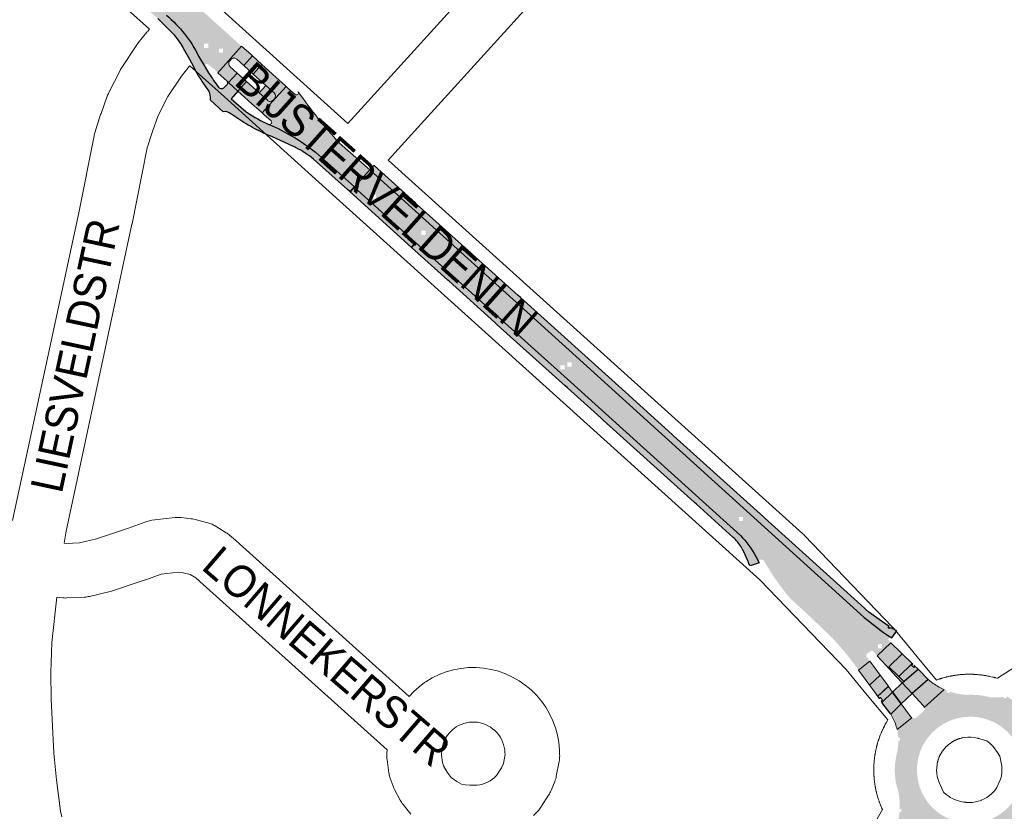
# Paper-space layout 'Layout1' of a CAD drawing. Header units: metres. Extents: x 123097 to 144122, y 392739 to 407589.
# Tile 72 of 256: x 128566 to 128801, y 399722 to 399911. Entities that reach past the tile are written whole.
import ezdxf
from ezdxf.enums import TextEntityAlignment as Align

# ---------------------------------------------------------------- set-up
doc = ezdxf.new("R2010")
doc.units = ezdxf.units.M
doc.header["$MEASUREMENT"] = 0
for name, color, linetype, lineweight in [('gs-anno-wegen algemeen tekst', 7, 'Continuous', 0), ('gs-knt-aanvullende hoofdweg', 7, 'Continuous', 0), ('gs-knt-wegen algemeen', 7, 'Continuous', 0), ('ir-ARC-asfalt-hoofdwegen-te inspecteren', 5, 'Continuous', 0), ('ir-ARC-fietspaden naastliggend- te inspecteren', 1, 'Continuous', 0)]:
    doc.layers.add(name, color=color, linetype=linetype, lineweight=lineweight)
doc.styles.add('Style-Arial', font='arial.ttf')

psp = doc.layouts.get("Layout1")

# ---------------------------------------------------------------- hatches: boundary and pattern name
at = {"layer": 'ir-ARC-asfalt-hoofdwegen-te inspecteren', "linetype": 'Continuous', "lineweight": 13, "extrusion": (0, 0, -1)}
h = psp.add_hatch(color=5, dxfattribs=at)
h.paths.add_polyline_path([(-128576.748, 399949.074, 0.0292211), (-128582.974, 399942.768), (-128583.3, 399942.394, 0.013019), (-128585.809, 399939.342, 0.0188292), (-128589.148, 399934.708, -0.0153202), (-128593.156, 399929.388), (-128593.151, 399929.384), (-128593.619, 399928.798), (-128593.628, 399928.805, -0.0137127), (-128597.517, 399924.286), (-128602.043, 399919.802), (-128602.038, 399919.797), (-128602.288, 399919.56), (-128602.31, 399919.538), (-128602.334, 399919.516), (-128602.582, 399919.281), (-128602.588, 399919.287), (-128604.747, 399917.333), (-128613.491, 399909.473), (-128613.489, 399909.471), (-128614.043, 399908.965), (-128614.049, 399908.971), (-128618.683, 399904.805), (-128612.966, 399898.486), (-128612.351, 399899.046), (-128612.356, 399899.051), (-128611.792, 399899.545), (-128611.786, 399899.538), (-128610.709, 399900.437, -0.8571246), (-128609.924, 399899.817), (-128608.385, 399902.472, -0.1024799), (-128600.7, 399912.255), (-128596.19, 399916.248, -0.0456295), (-128586.446, 399923.229), (-128584.199, 399924.436), (-128582.007, 399925.571), (-128576.552, 399928.164), (-128572.07, 399930.389, 0.0484845), (-128561.833, 399936.875), (-128546.502, 399948.743), (-128546.516, 399949.195), (-128547.005, 399949.195), (-128547.005, 399950.195), (-128546.569, 399950.195), (-128546.727, 399952.282), (-128563.473, 399939.333, -0.1516121), (-128572.253, 399936.361, -0.4931976), (-128575.325, 399940.019, -0.1491158), (-128570.027, 399948.089), (-128547.716, 399965.39), (-128548.054, 399969.868), (-128548.24, 399969.868), (-128548.24, 399970.868), (-128548.129, 399970.868), (-128548.165, 399971.351), (-128549.944, 399969.973), (-128554.414, 399966.511), (-128557.888, 399963.82), (-128572.119, 399952.798), (-128574.467, 399950.909), (-128573.491, 399950.909), (-128573.491, 399949.909), (-128574.491, 399949.909), (-128574.491, 399950.89), (-128576.618, 399949.179)])
h.paths.add_polyline_path([(-128614.252, 399903.245), (-128614.252, 399904.245), (-128613.252, 399904.245), (-128613.252, 399903.245)], flags=16)
h.paths.add_polyline_path([(-128610.719, 399904.393), (-128610.719, 399905.393), (-128609.719, 399905.393), (-128609.719, 399904.393)], flags=16)
h.paths.add_polyline_path([(-128572.589, 399950.059), (-128572.589, 399951.059), (-128571.589, 399951.059), (-128571.589, 399950.059)], flags=16)
h.paths.add_polyline_path([(-128554.848, 399963.537), (-128554.848, 399964.537), (-128553.848, 399964.537), (-128553.848, 399963.537)], flags=16)
h.paths.add_polyline_path([(-128567.577, 399934.051), (-128567.577, 399935.051), (-128566.577, 399935.051), (-128566.577, 399934.051)], flags=16)
h.paths.add_polyline_path([(-128578.613, 399933.067, -0.4301926), (-128579.144, 399930.3), (-128586.584, 399926.65, -0.8167931), (-128587.837, 399928.107), (-128583.149, 399934.509, -0.4153698), (-128580.323, 399934.921), (-128579.905, 399934.468), (-128579.9, 399934.468), (-128579.9, 399934.462)], flags=16)
at = {"layer": 'ir-ARC-asfalt-hoofdwegen-te inspecteren', "linetype": 'Continuous', "lineweight": 13}
for points in [[(128617.547, 399901.707, 0.4183786), (128616.141, 399901.637), (128615.84, 399901.322, 0.4118873), (128615.949, 399899.917), (128617.638, 399898.392), (128615.577, 399896.107), (128615.225, 399896.432), (128612.966, 399898.486), (128618.683, 399904.805), (128620.923, 399902.796), (128621.269, 399902.487), (128619.223, 399900.2)], [(128624.828, 399891.908, 0.4304297), (128626.236, 399891.946), (128626.53, 399892.265, 0.40734), (128626.461, 399893.676), (128624.449, 399895.447), (128621.466, 399898.171), (128623.53, 399900.465), (128626.877, 399897.429), (128629.18, 399895.331), (128629.18, 399895.331), (128629.307, 399895.215), (128623.619, 399888.862), (128623.435, 399889.026), (128623.434, 399889.026), (128621.136, 399891.066), (128617.801, 399894.076), (128619.883, 399896.352), (128622.896, 399893.667)], [(128626.53, 399892.265), (128626.236, 399891.946, -0.4304297), (128624.828, 399891.908), (128622.896, 399893.667), (128624.449, 399895.447), (128626.461, 399893.676, -0.40734)], [(128631.446, 399893.265, 0.78768), (128632.226, 399893.889, 0.0343762), (128642.061, 399881.667), (128649.3, 399875.229), (128645.684, 399871.206), (128636.35, 399879.488, 0.0673065), (128625.205, 399886.126, 0.7569488), (128625.729, 399886.985), (128623.995, 399888.528), (128623.995, 399888.528), (128623.619, 399888.862), (128629.307, 399895.215), (128629.734, 399894.825), (128629.734, 399894.825)], [(128775.393, 399741.511, 0.0616113), (128774.388, 399744.216), (128773.886, 399745.109), (128776.394, 399747.586), (128778.615, 399744.58), (128778.746, 399744.426), (128778.906, 399744.303)]]:
    psp.add_hatch(color=5, dxfattribs=at).paths.add_polyline_path(points)
h = psp.add_hatch(color=5, dxfattribs=at)
h.paths.add_polyline_path([(128760.364, 399762.834, 0.0136515), (128758.327, 399764.856), (128754.716, 399768.337), (128751.024, 399771.714, -0.044939), (128748.889, 399773.969), (128748.76, 399774.136), (128746.94, 399776.527, -0.021511), (128743.607, 399781.726, 0.4047772), (128742.596, 399782.023, 0.4214717), (128742.38, 399781.361), (128741.589, 399782.847, 0.0731159), (128737.927, 399787.86), (128697.399, 399824.514), (128645.585, 399871.096), (128645.684, 399871.206), (128649.3, 399875.229), (128698.656, 399830.629), (128766.672, 399769.029, 0.0360668), (128774.103, 399763.401, 0.9145022), (128773.488, 399762.603), (128773.901, 399762.199), (128770.649, 399759.105), (128769.735, 399760.112, 0.4430602), (128769.025, 399760.177), (128768.233, 399759.574, 0.4486433), (128768.132, 399758.85), (128768.892, 399757.814), (128766.156, 399755.703), (128765.266, 399756.929), (128764.041, 399758.562), (128762.756, 399760.148, 0.0135425), (128760.878, 399762.288), (128760.878, 399762.288), (128760.366, 399762.836)])
h.paths.add_polyline_path([(128770.815, 399760.869), (128770.815, 399761.869), (128771.815, 399761.869), (128771.815, 399760.869)], flags=16)
h.paths.add_polyline_path([(128649.777, 399868.34), (128649.777, 399869.34), (128650.777, 399869.34), (128650.777, 399868.34)], flags=16)
h.paths.add_polyline_path([(128737.574, 399791.303), (128737.574, 399792.303), (128738.574, 399792.303), (128738.574, 399791.303)], flags=16)
h.paths.add_polyline_path([(128694.906, 399827.539), (128694.906, 399828.539), (128695.906, 399828.539), (128695.906, 399827.539)], flags=16)
h.paths.add_polyline_path([(128696.576, 399828.231), (128696.576, 399829.231), (128697.576, 399829.231), (128697.576, 399828.231)], flags=16)
h.paths.add_polyline_path([(128661.652, 399859.702), (128661.652, 399860.702), (128662.652, 399860.702), (128662.652, 399859.702)], flags=16)
at = {"layer": 'ir-ARC-asfalt-hoofdwegen-te inspecteren', "linetype": 'Continuous', "lineweight": 13, "extrusion": (0, 0, -1)}
psp.add_hatch(color=5, dxfattribs=at).paths.add_polyline_path([(-128776.618, 399752.629), (-128776.984, 399752.943), (-128775.771, 399754.148), (-128773.426, 399756.474), (-128776.625, 399759.541), (-128776.348, 399759.812), (-128773.901, 399762.199), (-128770.649, 399759.105), (-128772.679, 399756.866), (-128775.25, 399754.11)], flags=0)
at = {"layer": 'ir-ARC-asfalt-hoofdwegen-te inspecteren', "linetype": 'Continuous', "lineweight": 13}
for points in [[(128771.129, 399748.872), (128770.231, 399750.132), (128768.007, 399753.157), (128766.156, 399755.703), (128768.892, 399757.814), (128770.684, 399755.37), (128771.335, 399754.486), (128768.828, 399752.102), (128770.781, 399749.426), (128771.167, 399748.899)], [(128778.855, 399756.833), (128779.368, 399756.286), (128779.659, 399756.559), (128779.409, 399756.826), (128780.401, 399755.872), (128776.984, 399752.943), (128775.771, 399754.148), (128778.982, 399757.237), (128778.996, 399757.224), (128779.132, 399757.093)], [(128771.889, 399748.493), (128771.454, 399749.104), (128771.167, 399748.899), (128770.781, 399749.426), (128773.324, 399751.779), (128774.303, 399750.439), (128771.778, 399747.96), (128771.564, 399748.261)]]:
    psp.add_hatch(color=5, dxfattribs=at).paths.add_polyline_path(points, flags=0)
at = {"layer": 'ir-ARC-asfalt-hoofdwegen-te inspecteren', "linetype": 'Continuous', "lineweight": 13, "extrusion": (0, 0, -1)}
psp.add_hatch(color=5, dxfattribs=at).paths.add_polyline_path([(-128786.616, 399751.053), (-128781.881, 399746.722), (-128781.799, 399746.924), (-128781.673, 399747.103), (-128778.988, 399750.083), (-128782.852, 399753.45), (-128784.036, 399752.501, -0.0490496)])
at = {"layer": 'ir-ARC-asfalt-hoofdwegen-te inspecteren', "linetype": 'Continuous', "lineweight": 13}
h = psp.add_hatch(color=5, dxfattribs=at)
h.paths.add_polyline_path([(128801.224, 399749.363, 0.0079109), (128801.581, 399749.441), (128806.089, 399746.32, 0.1599059), (128806.431, 399745.108), (128807.028, 399744.472, 0.1723309), (128808.268, 399743.934), (128811.512, 399737.53, 0.0146313), (128811.282, 399736.756), (128810.895, 399736.853), (128810.711, 399736.126), (128811.099, 399736.028), (128811.181, 399736.352, 0.1662018), (128812.07, 399727.466), (128811.71, 399727.297), (128812.03, 399726.618), (128812.392, 399726.789), (128812.259, 399727.071, 0.0075113), (128812.449, 399726.702), (128810.346, 399722.477, 0.2075834), (128808.97, 399721.799), (128808.459, 399721.125, 0.2072508), (128808.298, 399719.489), (128804.386, 399714.891, 0.0041824), (128804.133, 399714.929), (128804.134, 399714.938), (128803.773, 399714.977, 0.1008116), (128797.686, 399714.475, -0.0402558), (128793.072, 399713.739, 0.0977661), (128788.831, 399712.796), (128788.905, 399712.829), (128788.739, 399713.193), (128788.056, 399712.883), (128788.221, 399712.519), (128788.585, 399712.684, 0.0390086), (128787.065, 399711.822), (128783.285, 399714.384, 0.1994304), (128782.604, 399715.781), (128781.977, 399716.176, 0.2013682), (128780.473, 399716.409), (128775.679, 399719.828, 0.0306844), (128775.978, 399721.76), (128776.369, 399721.722), (128776.441, 399722.469), (128776.043, 399722.507), (128776.009, 399722.155, 0.0957387), (128775.262, 399728.159, -0.1023574), (128775.053, 399734.306), (128775.335, 399735.841, 0.0630673), (128775.711, 399738.779), (128776.11, 399738.784), (128776.1, 399739.534), (128775.7, 399739.529), (128775.705, 399739.159, 0.0504398), (128775.393, 399741.511), (128778.906, 399744.303, 0.3222554), (128780.02, 399744.384), (128781.529, 399745.693, 0.309103), (128781.881, 399746.722), (128786.616, 399751.053, 0.0120867), (128787.304, 399750.77), (128787.163, 399750.401), (128787.863, 399750.132), (128788.006, 399750.506), (128787.67, 399750.635, 0.0744411), (128792.144, 399749.763, -0.0724719), (128797.561, 399749.222, 0.0711401), (128800.83, 399749.292), (128800.901, 399748.899), (128801.639, 399749.032), (128801.568, 399749.425)])
h.paths.add_polyline_path([(128785.503, 399721.416, 0.6486007), (128805.533, 399733.235, 0.1651187), (128802.041, 399740.644, 0.6854832), (128780.149, 399731.417), (128780.225, 399730.358, 0.2131018)], flags=16)
h.paths.add_polyline_path([(128806.817, 399723.055), (128806.26, 399723.106), (128805.967, 399723.582), (128806.524, 399723.531)], flags=16)
at = {"layer": 'ir-ARC-fietspaden naastliggend- te inspecteren', "linetype": 'Continuous', "lineweight": 30, "extrusion": (0, 0, -1)}
for points in [[(-128562.881, 399933.662), (-128558.739, 399936.719), (-128551.06, 399942.624), (-128551.304, 399942.941), (-128550.71, 399943.399), (-128550.466, 399943.083), (-128546.426, 399946.211), (-128546.502, 399948.743), (-128561.833, 399936.875, -0.0484845), (-128572.07, 399930.389), (-128576.552, 399928.164), (-128582.007, 399925.571), (-128584.199, 399924.436), (-128586.446, 399923.229, 0.0456295), (-128596.19, 399916.248), (-128600.7, 399912.255, 0.1024799), (-128608.385, 399902.472), (-128609.924, 399899.817), (-128610.855, 399898.333, -0.0219231), (-128613.172, 399895.024, -0.4586468), (-128614.587, 399895.013), (-128615.274, 399895.735, -0.3802381), (-128615.225, 399896.432), (-128615.577, 399896.107), (-128617.801, 399894.076), (-128616.214, 399892.274), (-128619.797, 399889.1), (-128619.987, 399888.932, -0.0389594), (-128625.205, 399886.126, 0.0673065), (-128636.35, 399879.488), (-128645.684, 399871.206), (-128645.585, 399871.096), (-128644.597, 399869.999), (-128644.515, 399870.072), (-128644.516, 399870.074), (-128643.958, 399870.574), (-128643.957, 399870.573), (-128635.871, 399877.83, -0.0504902), (-128631.726, 399880.523), (-128631.727, 399880.525), (-128631.666, 399880.553, -0.0005757), (-128631.616, 399880.579), (-128631.292, 399880.728), (-128631.047, 399880.843), (-128631.047, 399880.842), (-128626.059, 399883.142, 0.0248349), (-128621.828, 399885.102, 0.0252749), (-128617.735, 399887.522), (-128616.08, 399888.684, -0.187961), (-128614.265, 399889.164), (-128611.223, 399891.936, -0.1988507), (-128610.661, 399894.397, 0.0454416), (-128607.234, 399899.894), (-128606.259, 399901.645), (-128604.813, 399904.241, -0.0617355), (-128602.711, 399907.354), (-128598.611, 399911.459), (-128597.002, 399912.902), (-128597.004, 399912.904), (-128596.442, 399913.4), (-128596.44, 399913.398), (-128594.776, 399914.841, -0.0347045), (-128587.235, 399920.432), (-128587.235, 399920.433), (-128587.114, 399920.509, -0.001707), (-128586.723, 399920.756), (-128586.601, 399920.833), (-128586.601, 399920.833, -0.0366442), (-128577.829, 399925.447, 0.05099), (-128563.705, 399933.093), (-128563.336, 399933.346, 0.0017558)], [(-128737.927, 399787.86, 0.0731159), (-128741.589, 399782.847), (-128742.38, 399781.361), (-128740.23, 399780.585, 0.0155046), (-128739.725, 399781.827), (-128739.11, 399783.198), (-128738.507, 399784.42), (-128738.514, 399784.424), (-128738.449, 399784.538), (-128738.445, 399784.546), (-128738.212, 399784.952, -0.0029267), (-128738.158, 399785.046), (-128738.142, 399785.074), (-128738.141, 399785.074, -0.0815763), (-128736.218, 399787.38), (-128727.424, 399795.328), (-128727.451, 399795.359), (-128726.894, 399795.861), (-128726.867, 399795.831), (-128705.094, 399815.457), (-128705.1, 399815.463), (-128704.544, 399815.967), (-128704.537, 399815.959), (-128696.556, 399823.154), (-128696.562, 399823.16), (-128696.004, 399823.662), (-128695.999, 399823.656), (-128679.813, 399838.246), (-128679.815, 399838.247), (-128679.257, 399838.749), (-128679.256, 399838.748), (-128668.299, 399848.625), (-128668.299, 399848.625), (-128668.02, 399848.876), (-128659.288, 399856.722), (-128660.265, 399857.898), (-128697.399, 399824.514)]]:
    psp.add_hatch(color=1, dxfattribs=at).paths.add_polyline_path(points)
at = {"layer": 'ir-ARC-fietspaden naastliggend- te inspecteren', "linetype": 'Continuous', "lineweight": 30}
psp.add_hatch(color=1, dxfattribs=at).paths.add_polyline_path([(128766.672, 399769.029, 0.0360668), (128774.103, 399763.401), (128774.11, 399763.396), (128775.293, 399765.043), (128774.418, 399765.554), (128774.213, 399765.554), (128774.259, 399765.646), (128774.117, 399765.73), (128773.283, 399765.73), (128773.475, 399766.113), (128771.097, 399767.793), (128768.66, 399769.546), (128767.86, 399770.223), (128767.574, 399770.465), (128767.582, 399770.475), (128743.705, 399792.058), (128743.427, 399792.309), (128721.91, 399811.713), (128721.631, 399811.964), (128721.632, 399811.965), (128710.425, 399822.108), (128685.347, 399844.716), (128685.345, 399844.713), (128684.787, 399845.215), (128684.79, 399845.218), (128673.81, 399855.118), (128673.809, 399855.118), (128673.531, 399855.369), (128660.498, 399867.093), (128660.219, 399867.344), (128660.22, 399867.345), (128650.444, 399876.198), (128650.296, 399876.332), (128649.3, 399875.229), (128698.656, 399830.629)])
at = {"layer": 'ir-ARC-fietspaden naastliggend- te inspecteren', "linetype": 'Continuous', "lineweight": 30, "extrusion": (0, 0, -1)}
psp.add_hatch(color=1, dxfattribs=at).paths.add_polyline_path([(-128644.597, 399869.999), (-128645.585, 399871.096), (-128660.265, 399857.898), (-128659.288, 399856.722), (-128654.991, 399860.583)], flags=0)

# ---------------------------------------------------------------- linework, layer by layer
at = {"layer": 'gs-knt-aanvullende hoofdweg', "color": 7, "linetype": 'Continuous', "flags": 128}
for points in [[(128596.628, 399908.859), (128577.7, 399925.921)], [(128611.52, 399915.656), (128644.052, 399886.332)], [(128773.173, 399743.781), (128768.655, 399749.238), (128767.551, 399750.571), (128763.201, 399755.825), (128742.613, 399777.266), (128638.811, 399870.835), (128614.553, 399892.701), (128606.299, 399900.141)], [(128653.723, 399877.614), (128752.871, 399788.241), (128753.069, 399788.056), (128753.26, 399787.864), (128774.226, 399766.028), (128774.414, 399765.826), (128774.593, 399765.617), (128779.12, 399760.151), (128780.224, 399758.817), (128784.793, 399753.3)], [(128784.793, 399753.3), (128784.906, 399753.346), (128785.301, 399753.475), (128785.484, 399753.536), (128785.555, 399753.559), (128785.738, 399753.618), (128785.82, 399753.644), (128786.004, 399753.701), (128786.086, 399753.726), (128786.271, 399753.781), (128786.379, 399753.812), (128786.741, 399753.918), (128787.102, 399754.006), (128787.212, 399754.034), (128787.399, 399754.079), (128787.482, 399754.098), (128787.67, 399754.141), (128787.789, 399754.167), (128787.978, 399754.207), (128788.045, 399754.221), (128788.233, 399754.259), (128788.323, 399754.277), (128788.513, 399754.313), (128788.581, 399754.326), (128788.616, 399754.334), (128788.77, 399754.36), (128788.897, 399754.381), (128789.088, 399754.412), (128789.196, 399754.429), (128789.386, 399754.457), (128789.468, 399754.468), (128789.659, 399754.494), (128789.736, 399754.504), (128789.927, 399754.528), (128790.008, 399754.538), (128790.2, 399754.56), (128790.315, 399754.572), (128790.507, 399754.591), (128790.52, 399754.593), (128790.62, 399754.602), (128790.811, 399754.618), (128790.895, 399754.624), (128791.088, 399754.638), (128791.163, 399754.643), (128791.355, 399754.655), (128791.471, 399754.662), (128791.663, 399754.671), (128791.743, 399754.674), (128791.936, 399754.681), (128792.014, 399754.683), (128792.207, 399754.688), (128792.323, 399754.691), (128792.439, 399754.692), (128792.515, 399754.693), (128792.593, 399754.693), (128792.786, 399754.693), (128792.903, 399754.692), (128793.096, 399754.689), (128793.174, 399754.687), (128793.366, 399754.682), (128793.482, 399754.679), (128793.675, 399754.671), (128793.755, 399754.667), (128793.947, 399754.657), (128794.063, 399754.65), (128794.255, 399754.637), (128794.291, 399754.634), (128794.359, 399754.629), (128794.484, 399754.62), (128794.646, 399754.607), (128794.837, 399754.589), (128794.872, 399754.585), (128795.064, 399754.566), (128795.179, 399754.554), (128795.371, 399754.532), (128795.491, 399754.518), (128795.682, 399754.493), (128795.764, 399754.481), (128795.954, 399754.454), (128796.024, 399754.444), (128796.215, 399754.415), (128796.261, 399754.408), (128796.268, 399754.406), (128796.335, 399754.396), (128796.525, 399754.364), (128796.601, 399754.351), (128796.791, 399754.317), (128796.873, 399754.301), (128797.062, 399754.265), (128797.182, 399754.242), (128797.37, 399754.203), (128797.437, 399754.189), (128798.257, 399754.022), (128798.31, 399754.011), (128798.516, 399753.966), (128798.597, 399753.947), (128798.772, 399753.902), (128798.881, 399753.871), (128799.027, 399753.83), (128799.386, 399753.727), (128803.356, 399756.285)], [(128766.966, 399713.682), (128771.869, 399722.365), (128771.692, 399722.79), (128771.664, 399722.856), (128771.657, 399722.872), (128771.589, 399723.033), (128771.55, 399723.127), (128771.477, 399723.306), (128771.442, 399723.393), (128771.437, 399723.407), (128771.367, 399723.586), (128771.349, 399723.633), (128771.28, 399723.813), (128771.236, 399723.928), (128771.17, 399724.109), (128771.141, 399724.191), (128771.079, 399724.369), (128771.078, 399724.372), (128771.076, 399724.377), (128771.037, 399724.489), (128770.976, 399724.672), (128770.953, 399724.743), (128770.894, 399724.926), (128770.868, 399725.008), (128770.811, 399725.192), (128770.786, 399725.274), (128770.731, 399725.459), (128770.7, 399725.567), (128770.648, 399725.752), (128770.625, 399725.834), (128770.575, 399726.02), (128770.554, 399726.103), (128770.506, 399726.29), (128770.478, 399726.4), (128770.434, 399726.587), (128770.423, 399726.634), (128770.414, 399726.67), (128770.371, 399726.858), (128770.345, 399726.977), (128770.305, 399727.166), (128770.291, 399727.233), (128770.253, 399727.421), (128770.235, 399727.511), (128770.199, 399727.701), (128770.187, 399727.769), (128770.153, 399727.958), (128770.131, 399728.085), (128770.1, 399728.276), (128770.083, 399728.384), (128770.058, 399728.559), (128770.055, 399728.574), (128770.044, 399728.656), (128770.018, 399728.847), (128770.008, 399728.924), (128769.984, 399729.115), (128769.974, 399729.196), (128769.952, 399729.388), (128769.94, 399729.503), (128769.921, 399729.695), (128769.91, 399729.808), (128769.894, 399729.999), (128769.888, 399730.083), (128769.874, 399730.276), (128769.869, 399730.351), (128769.859, 399730.509), (128769.857, 399730.543), (128769.85, 399730.659), (128769.841, 399730.851), (128769.838, 399730.931), (128769.831, 399731.124), (128769.829, 399731.202), (128769.824, 399731.395), (128769.821, 399731.511), (128769.819, 399731.703), (128769.819, 399731.781), (128769.819, 399731.974), (128769.82, 399732.091), (128769.823, 399732.284), (128769.825, 399732.362), (128769.827, 399732.468), (128769.83, 399732.554), (128769.833, 399732.67), (128769.841, 399732.863), (128769.845, 399732.943), (128769.855, 399733.135), (128769.862, 399733.251), (128769.875, 399733.443), (128769.878, 399733.479), (128769.892, 399733.672), (128769.905, 399733.834), (128769.923, 399734.025), (128769.927, 399734.06), (128769.946, 399734.252), (128769.958, 399734.367), (128769.964, 399734.417), (128769.964, 399734.423), (128769.98, 399734.559), (128769.994, 399734.679), (128770.019, 399734.87), (128770.031, 399734.952), (128770.058, 399735.142), (128770.068, 399735.212), (128770.097, 399735.403), (128770.116, 399735.523), (128770.148, 399735.713), (128770.161, 399735.789), (128770.195, 399735.979), (128770.211, 399736.061), (128770.247, 399736.25), (128770.26, 399736.317), (128770.267, 399736.36), (128770.271, 399736.371), (128770.277, 399736.404), (128770.31, 399736.558), (128770.324, 399736.625), (128770.365, 399736.814), (128770.394, 399736.942), (128770.438, 399737.129), (128770.453, 399737.194), (128770.499, 399737.382), (128770.522, 399737.474), (128770.57, 399737.66), (128770.599, 399737.769), (128770.65, 399737.955), (128770.673, 399738.037), (128770.733, 399738.263), (128770.802, 399738.479), (128770.827, 399738.561), (128770.884, 399738.745), (128770.922, 399738.863), (128770.982, 399739.046), (128771.009, 399739.128), (128771.071, 399739.31), (128771.107, 399739.414), (128771.172, 399739.596), (128771.202, 399739.677), (128771.361, 399740.12), (128771.503, 399740.46), (128771.577, 399740.638), (128771.624, 399740.751), (128771.7, 399740.928), (128771.735, 399741.008), (128771.813, 399741.184), (128771.849, 399741.263), (128771.929, 399741.438), (128771.965, 399741.518), (128772.145, 399741.916), (128772.351, 399742.304), (128772.44, 399742.474), (128772.49, 399742.567), (128772.581, 399742.736), (128772.613, 399742.797), (128772.706, 399742.966), (128772.749, 399743.042), (128773.079, 399743.639), (128773.173, 399743.781)], [(128789.477, 399738.996), (128789.401, 399738.961), (128789.305, 399738.916), (128789.218, 399738.873), (128789.116, 399738.822), (128789.021, 399738.774), (128788.966, 399738.745), (128787.61, 399737.836), (128787.278, 399737.525), (128787.199, 399737.45), (128787.14, 399737.392), (128787.082, 399737.333), (128787.006, 399737.254), (128786.93, 399737.174), (128786.865, 399737.103), (128786.81, 399737.042), (128786.738, 399736.958), (128786.668, 399736.877), (128786.615, 399736.813), (128786.545, 399736.727), (128786.486, 399736.652), (128786.445, 399736.598), (128786.372, 399736.5), (128786.299, 399736.401), (128786.259, 399736.346), (128786.206, 399736.267), (128786.146, 399736.179), (128786.088, 399736.09), (128786.037, 399736.01), (128785.987, 399735.929), (128785.932, 399735.838), (128785.892, 399735.77), (128785.845, 399735.686), (128785.789, 399735.585), (128785.739, 399735.493), (128785.695, 399735.407), (128785.651, 399735.321), (128785.612, 399735.241), (128785.571, 399735.154), (128785.527, 399735.058), (128785.485, 399734.962), (128785.45, 399734.882), (128785.42, 399734.807), (128785.405, 399734.77), (128785.378, 399734.702), (128785.337, 399734.597), (128785.303, 399734.503), (128785.271, 399734.414), (128785.245, 399734.339), (128785.241, 399734.325), (128785.125, 399733.941), (128785.115, 399733.908), (128785.1, 399733.852), (128785.078, 399733.766), (128785.065, 399733.716), (128784.954, 399733.181), (128784.948, 399733.147), (128784.941, 399733.109), (128784.938, 399733.089), (128784.936, 399733.079), (128784.86, 399732.41), (128784.859, 399732.405), (128784.859, 399732.398), (128784.841, 399731.696), (128784.887, 399730.988), (128784.995, 399730.298), (128784.997, 399730.288), (128784.998, 399730.284), (128785.475, 399728.774), (128786.462, 399726.497), (128787.113, 399725.934), (128787.831, 399725.437), (128788.111, 399725.259), (128788.813, 399724.87), (128789.14, 399724.728), (128790.518, 399724.287), (128791.33, 399724.141), (128791.423, 399724.126), (128791.519, 399724.111), (128791.633, 399724.095), (128791.723, 399724.083), (128791.797, 399724.075), (128791.914, 399724.063), (128792.007, 399724.054), (128792.101, 399724.048), (128792.217, 399724.04), (128792.311, 399724.035), (128792.406, 399724.031), (128792.501, 399724.028), (128792.596, 399724.027), (128792.692, 399724.027), (128792.787, 399724.028), (128792.804, 399724.028), (128793.415, 399724.067), (128794.11, 399724.169), (128794.794, 399724.329), (128795.462, 399724.546), (128795.479, 399724.553), (128796.176, 399724.874), (128796.859, 399725.263), (128797.507, 399725.708), (128797.529, 399725.726), (128797.582, 399725.768), (128797.676, 399725.847), (128797.761, 399725.917), (128797.794, 399725.945), (128797.824, 399725.971), (128797.894, 399726.034), (128797.965, 399726.099), (128798.046, 399726.174), (128798.125, 399726.25), (128798.184, 399726.308), (128798.242, 399726.367), (128798.318, 399726.446), (128798.394, 399726.526), (128798.459, 399726.597), (128798.514, 399726.658), (128798.586, 399726.742), (128798.656, 399726.823), (128798.735, 399726.917), (128799.279, 399727.578), (128800.135, 399729.596), (128800.323, 399730.324), (128800.449, 399731.221), (128800.475, 399731.982), (128800.427, 399732.692), (128799.975, 399735.07), (128799.391, 399735.988), (128798.371, 399737.397), (128797.619, 399738.148), (128797.611, 399738.155), (128796.887, 399738.755), (128794.862, 399739.357), (128794.754, 399739.388), (128794.664, 399739.413), (128794.578, 399739.434), (128794.522, 399739.448), (128793.805, 399739.589), (128793.798, 399739.59), (128793.791, 399739.591), (128793.107, 399739.659), (128793.079, 399739.662), (128792.355, 399739.666), (128792.327, 399739.665), (128791.667, 399739.609), (128791.647, 399739.606), (128791.635, 399739.605), (128791.598, 399739.6), (128791.054, 399739.505), (128791.016, 399739.497), (128790.959, 399739.485), (128790.872, 399739.465), (128790.812, 399739.451), (128790.781, 399739.443), (128790.435, 399739.349), (128790.407, 399739.341), (128790.305, 399739.309), (128790.199, 399739.275), (128790.109, 399739.245), (128790.026, 399739.216), (128789.944, 399739.186), (128789.845, 399739.148), (128789.74, 399739.107), (128789.658, 399739.073), (128789.561, 399739.032), (128789.483, 399738.999), (128789.48, 399738.997), (128789.477, 399738.996)]]:
    psp.add_lwpolyline(points, dxfattribs=at)
at = {"layer": 'gs-knt-wegen algemeen', "color": 7, "linetype": 'Continuous', "flags": 128}
psp.add_lwpolyline([(128644.052, 399886.332), (128691.586, 399938.681, -0.3695445), (128691.599, 399938.681), (128701.222, 399929.944), (128701.224, 399929.941, -0.4055746), (128701.224, 399929.928), (128701.222, 399929.925), (128653.723, 399877.614)], format="xyb", dxfattribs=at)
for points in [[(128563.935, 399791.435), (128579.721, 399864.953), (128583.398, 399883.392), (128583.449, 399883.626), (128583.509, 399883.859), (128583.577, 399884.088), (128584.971, 399888.481), (128585.063, 399888.749), (128586.647, 399893.076), (128586.74, 399893.315), (128586.842, 399893.55), (128586.953, 399893.781), (128589.622, 399899.045), (128589.74, 399899.268), (128589.868, 399899.487), (128590.004, 399899.701), (128593.61, 399905.134), (128593.782, 399905.38), (128593.964, 399905.618), (128596.01, 399908.158), (128596.125, 399908.297), (128596.244, 399908.433), (128596.628, 399908.859)], [(128606.299, 399900.141), (128606.036, 399899.85), (128604.292, 399897.684), (128601.062, 399892.818), (128598.741, 399888.238), (128597.338, 399884.406), (128596.096, 399880.493), (128592.48, 399862.36), (128592.461, 399862.266), (128576.702, 399788.873), (128576.244, 399785.993)], [(128576.244, 399785.993), (128576.709, 399785.948), (128579.912, 399786.108), (128583.997, 399787.069), (128591.366, 399789.537), (128595.738, 399791.133), (128596.029, 399791.232), (128596.324, 399791.316), (128596.623, 399791.387), (128596.925, 399791.444), (128597.23, 399791.486), (128602.788, 399792.122), (128603.082, 399792.149), (128603.377, 399792.162), (128603.673, 399792.162), (128603.968, 399792.149), (128604.262, 399792.122), (128606.649, 399791.851), (128606.952, 399791.81), (128607.253, 399791.754), (128607.55, 399791.684), (128610.587, 399790.896), (128610.855, 399790.821), (128611.119, 399790.734), (128611.38, 399790.635), (128611.636, 399790.526), (128611.887, 399790.406), (128612.132, 399790.275), (128612.372, 399790.134), (128614.994, 399788.515), (128615.205, 399788.379), (128615.41, 399788.236), (128615.609, 399788.085), (128615.803, 399787.926), (128617.224, 399786.712), (128617.349, 399786.602)], [(128617.349, 399786.602), (128658.727, 399749.38), (128659.881, 399750.576), (128661.123, 399751.694), (128662.44, 399752.723), (128662.686, 399752.893), (128664.243, 399753.823), (128665.876, 399754.613), (128667.572, 399755.256), (128669.318, 399755.748), (128671.1, 399756.084), (128672.905, 399756.263), (128674.719, 399756.282), (128676.527, 399756.142), (128678.316, 399755.844), (128680.072, 399755.389), (128681.782, 399754.783), (128683.431, 399754.028), (128685.008, 399753.132), (128686.5, 399752.1), (128687.895, 399750.941), (128689.184, 399749.665), (128690.355, 399748.28), (128691.4, 399746.797), (128692.311, 399745.229), (128693.081, 399743.586), (128693.703, 399741.883), (128694.174, 399740.131), (128694.488, 399738.345), (128694.645, 399736.538), (128694.709, 399735.481), (128694.72, 399735.209), (128694.719, 399734.938), (128694.707, 399734.666), (128694.684, 399734.395), (128694.65, 399734.125), (128694.604, 399733.857), (128693.918, 399730.291), (128693.851, 399729.983), (128693.769, 399729.678), (128693.672, 399729.377), (128693.561, 399729.082), (128692.672, 399726.882), (128692.546, 399726.59), (128692.405, 399726.305), (128692.251, 399726.027), (128692.084, 399725.757), (128690.236, 399722.932), (128690.072, 399722.693), (128689.897, 399722.461), (128689.712, 399722.237), (128688.503, 399720.955)], [(128659.164, 399721.222), (128657.266, 399723.571), (128657.073, 399723.822), (128656.893, 399724.082), (128656.725, 399724.35), (128656.571, 399724.626), (128655.241, 399727.148), (128655.106, 399727.419), (128654.984, 399727.695), (128654.875, 399727.976), (128654.207, 399729.828), (128654.122, 399730.081), (128654.047, 399730.338), (128653.982, 399730.597), (128653.928, 399730.859), (128653.886, 399731.123), (128653.438, 399734.274), (128653.404, 399734.568), (128653.382, 399734.864), (128653.374, 399735.16), (128653.38, 399735.457), (128653.399, 399735.753), (128653.472, 399736.594), (128608.703, 399776.866), (128607.727, 399777.7), (128606.367, 399778.54), (128604.724, 399778.966), (128603.531, 399779.102), (128599.477, 399778.638), (128595.748, 399777.277), (128595.584, 399777.219), (128587.847, 399774.628), (128587.562, 399774.539), (128587.272, 399774.464), (128582.319, 399773.298), (128582.03, 399773.237), (128581.738, 399773.189), (128581.445, 399773.154), (128581.15, 399773.133), (128576.884, 399772.921), (128576.57, 399772.913), (128576.256, 399772.92), (128575.943, 399772.942), (128574.503, 399773.08)], [(128574.503, 399773.08), (128573.285, 399762.257)], [(128573.285, 399762.257), (128573.1, 399755.099), (128573.14, 399748.725), (128573.808, 399735.787), (128574.424, 399729.446), (128575.398, 399721.984), (128575.674, 399720.593)], [(128672.152, 399728.242), (128673.255, 399728.14), (128674.984, 399728.153), (128675.635, 399728.261), (128676.276, 399728.425), (128676.899, 399728.644), (128677.502, 399728.915), (128678.079, 399729.237), (128678.627, 399729.607), (128679.14, 399730.023), (128679.616, 399730.481), (128680.839, 399732.351), (128681.252, 399733.373), (128681.663, 399735.511), (128681.638, 399735.956), (128681.583, 399736.618), (128681.471, 399737.273), (128681.302, 399737.916), (128681.078, 399738.541), (128680.8, 399739.145), (128680.471, 399739.722), (128680.092, 399740.268), (128679.667, 399740.779), (128679.2, 399741.25), (128678.693, 399741.68), (128678.15, 399742.063), (128677.576, 399742.398), (128676.975, 399742.681), (128676.352, 399742.911), (128675.711, 399743.086), (128675.057, 399743.204), (128674.395, 399743.265), (128673.731, 399743.267), (128673.069, 399743.212), (128672.414, 399743.099), (128671.772, 399742.93), (128671.146, 399742.705), (128670.543, 399742.427), (128669.967, 399742.097), (128669.202, 399741.468), (128668.498, 399740.773), (128667.859, 399740.016), (128667.292, 399739.205), (128667.047, 399738.573), (128666.74, 399737.491), (128666.543, 399736.611), (128666.434, 399735.365), (128666.682, 399733.615), (128666.969, 399732.82), (128667.791, 399731.262), (128668.776, 399730.043), (128670.138, 399729.027), (128671.271, 399728.437), (128672.147, 399728.243), (128672.152, 399728.242)]]:
    psp.add_lwpolyline(points, dxfattribs=at)
at = {"layer": 'ir-ARC-asfalt-hoofdwegen-te inspecteren', "color": 5, "linetype": 'Continuous', "lineweight": 13}
for points in [[(128617.547, 399901.707, 0.4183786), (128616.141, 399901.637), (128615.84, 399901.322, 0.4118873), (128615.949, 399899.917), (128617.638, 399898.392), (128615.577, 399896.107), (128615.225, 399896.432), (128612.966, 399898.486), (128618.683, 399904.805), (128620.923, 399902.796), (128621.269, 399902.487), (128619.223, 399900.2)], [(128624.828, 399891.908, 0.4304297), (128626.236, 399891.946), (128626.53, 399892.265, 0.40734), (128626.461, 399893.676), (128624.449, 399895.447), (128621.466, 399898.171), (128623.53, 399900.465), (128626.877, 399897.429), (128629.18, 399895.331), (128629.18, 399895.331), (128629.307, 399895.215), (128623.619, 399888.862), (128623.435, 399889.026), (128623.434, 399889.026), (128621.136, 399891.066), (128617.801, 399894.076), (128619.883, 399896.352), (128622.896, 399893.667)], [(128626.53, 399892.265), (128626.236, 399891.946, -0.4304297), (128624.828, 399891.908), (128622.896, 399893.667), (128624.449, 399895.447), (128626.461, 399893.676, -0.40734)], [(128631.446, 399893.265, 0.78768), (128632.226, 399893.889, 0.0343762), (128642.061, 399881.667), (128649.3, 399875.229), (128645.684, 399871.206), (128636.35, 399879.488, 0.0673065), (128625.205, 399886.126, 0.7569488), (128625.729, 399886.985), (128623.995, 399888.528), (128623.995, 399888.528), (128623.619, 399888.862), (128629.307, 399895.215), (128629.734, 399894.825), (128629.734, 399894.825)], [(128786.616, 399751.053), (128781.881, 399746.722), (128781.799, 399746.924), (128781.673, 399747.103), (128778.988, 399750.083), (128782.852, 399753.45), (128784.036, 399752.501, 0.0490496)], [(128775.393, 399741.511, 0.0616113), (128774.388, 399744.216), (128773.886, 399745.109), (128776.394, 399747.586), (128778.615, 399744.58), (128778.746, 399744.426), (128778.906, 399744.303)]]:
    psp.add_lwpolyline(points, format="xyb", close=True, dxfattribs=at)
for points in [[(128621.269, 399902.487), (128623.53, 399900.465), (128621.466, 399898.171), (128619.223, 399900.2)], [(128615.577, 399896.107), (128617.638, 399898.392), (128619.883, 399896.352), (128617.801, 399894.076)], [(128776.618, 399752.629), (128775.25, 399754.11), (128772.679, 399756.866), (128770.649, 399759.105), (128773.901, 399762.199), (128776.348, 399759.812), (128776.625, 399759.541), (128773.426, 399756.474), (128775.771, 399754.148), (128776.984, 399752.943)], [(128773.426, 399756.474), (128775.771, 399754.148), (128778.989, 399757.244), (128776.632, 399759.548)], [(128771.129, 399748.872), (128770.231, 399750.132), (128768.007, 399753.157), (128766.156, 399755.703), (128768.892, 399757.814), (128770.684, 399755.37), (128771.335, 399754.486), (128768.828, 399752.102), (128770.781, 399749.426), (128771.167, 399748.899)], [(128778.855, 399756.833), (128779.368, 399756.286), (128779.659, 399756.559), (128779.409, 399756.826), (128780.401, 399755.872), (128776.984, 399752.943), (128775.771, 399754.148), (128778.982, 399757.237), (128778.996, 399757.224), (128779.132, 399757.093)], [(128773.349, 399751.802), (128771.353, 399754.503), (128768.828, 399752.102), (128770.781, 399749.426)], [(128771.889, 399748.493), (128771.454, 399749.104), (128771.167, 399748.899), (128770.781, 399749.426), (128773.324, 399751.779), (128774.303, 399750.439), (128771.778, 399747.96), (128771.564, 399748.261)]]:
    psp.add_lwpolyline(points, close=True, dxfattribs=at)
at = {"layer": 'ir-ARC-asfalt-hoofdwegen-te inspecteren', "color": 5, "linetype": 'Continuous', "lineweight": 13, "extrusion": (0, 0, -1)}
for points in [[(-128621.269, 399902.487), (-128623.53, 399900.465), (-128619.223, 399900.2), (-128621.466, 399898.171)], [(-128615.577, 399896.107), (-128617.638, 399898.392), (-128617.801, 399894.076), (-128619.883, 399896.352)], [(-128773.426, 399756.474), (-128775.771, 399754.148), (-128776.632, 399759.548), (-128778.989, 399757.244)], [(-128773.349, 399751.802), (-128771.353, 399754.503), (-128770.781, 399749.426), (-128768.828, 399752.102)]]:
    psp.add_solid(points, dxfattribs=at)
at = {"layer": 'ir-ARC-fietspaden naastliggend- te inspecteren', "color": 1, "linetype": 'Continuous', "lineweight": 30}
psp.add_lwpolyline([(128600.7, 399912.255, -0.1024799), (128608.385, 399902.472), (128609.924, 399899.817), (128610.855, 399898.333, 0.0219231), (128613.172, 399895.024, 0.4586468), (128614.587, 399895.013), (128615.274, 399895.735, 0.3802381), (128615.225, 399896.432), (128615.577, 399896.107), (128617.801, 399894.076), (128616.214, 399892.274), (128619.797, 399889.1), (128619.987, 399888.932, 0.0389594), (128625.205, 399886.126, -0.0673065), (128636.35, 399879.488), (128645.684, 399871.206), (128645.585, 399871.096), (128644.597, 399869.999), (128644.515, 399870.072), (128644.516, 399870.074), (128643.958, 399870.574), (128643.957, 399870.573), (128635.871, 399877.83, 0.0504902), (128631.726, 399880.523), (128631.727, 399880.525), (128631.666, 399880.553, 0.0005757), (128631.616, 399880.579), (128631.292, 399880.728), (128631.047, 399880.843), (128631.047, 399880.842), (128626.059, 399883.142, -0.0248349), (128621.828, 399885.102, -0.0252749), (128617.735, 399887.522), (128616.08, 399888.684, 0.187961), (128614.265, 399889.164), (128611.223, 399891.936, 0.1988507), (128610.661, 399894.397, -0.0454416), (128607.234, 399899.894), (128606.259, 399901.645), (128604.813, 399904.241, 0.0617355), (128602.711, 399907.354), (128598.611, 399911.459)], format="xyb", dxfattribs=at)
for points in [[(128766.672, 399769.029, 0.0360668), (128774.103, 399763.401), (128774.11, 399763.396), (128775.293, 399765.043), (128774.418, 399765.554), (128774.213, 399765.554), (128774.259, 399765.646), (128774.117, 399765.73), (128773.283, 399765.73), (128773.475, 399766.113), (128771.097, 399767.793), (128768.66, 399769.546), (128767.86, 399770.223), (128767.574, 399770.465), (128767.582, 399770.475), (128743.705, 399792.058), (128743.427, 399792.309), (128721.91, 399811.713), (128721.631, 399811.964), (128721.632, 399811.965), (128710.425, 399822.108), (128685.347, 399844.716), (128685.345, 399844.713), (128684.787, 399845.215), (128684.79, 399845.218), (128673.81, 399855.118), (128673.809, 399855.118), (128673.531, 399855.369), (128660.498, 399867.093), (128660.219, 399867.344), (128660.22, 399867.345), (128650.444, 399876.198), (128650.296, 399876.332), (128649.3, 399875.229), (128698.656, 399830.629)], [(128737.927, 399787.86, -0.0731159), (128741.589, 399782.847), (128742.38, 399781.361), (128740.23, 399780.585, -0.0155046), (128739.725, 399781.827), (128739.11, 399783.198), (128738.507, 399784.42), (128738.514, 399784.424), (128738.449, 399784.538), (128738.445, 399784.546), (128738.212, 399784.952, 0.0029267), (128738.158, 399785.046), (128738.142, 399785.074), (128738.141, 399785.074, 0.0815763), (128736.218, 399787.38), (128727.424, 399795.328), (128727.451, 399795.359), (128726.894, 399795.861), (128726.867, 399795.831), (128705.094, 399815.457), (128705.1, 399815.463), (128704.544, 399815.967), (128704.537, 399815.959), (128696.556, 399823.154), (128696.562, 399823.16), (128696.004, 399823.662), (128695.999, 399823.656), (128679.813, 399838.246), (128679.815, 399838.247), (128679.257, 399838.749), (128679.256, 399838.748), (128668.299, 399848.625), (128668.299, 399848.625), (128668.02, 399848.876), (128659.288, 399856.722), (128660.265, 399857.898), (128697.399, 399824.514)]]:
    psp.add_lwpolyline(points, format="xyb", close=True, dxfattribs=at)
for points in [[(128644.597, 399869.999), (128645.585, 399871.096), (128660.265, 399857.898), (128659.288, 399856.722), (128654.991, 399860.583)], [(128780.401, 399755.872), (128782.852, 399753.45), (128778.988, 399750.083), (128776.618, 399752.629)], [(128776.394, 399747.586), (128774.303, 399750.439), (128776.618, 399752.629), (128778.988, 399750.083)], [(128774.303, 399750.439), (128776.394, 399747.586), (128773.886, 399745.109), (128771.778, 399747.96)]]:
    psp.add_lwpolyline(points, close=True, dxfattribs=at)
at = {"layer": 'ir-ARC-fietspaden naastliggend- te inspecteren', "color": 1, "linetype": 'Continuous', "lineweight": 30, "extrusion": (0, 0, -1)}
for points in [[(-128780.401, 399755.872), (-128782.852, 399753.45), (-128776.618, 399752.629), (-128778.988, 399750.083)], [(-128776.394, 399747.586), (-128774.303, 399750.439), (-128778.988, 399750.083), (-128776.618, 399752.629)]]:
    psp.add_solid(points, dxfattribs=at)
at = {"layer": 'ir-ARC-fietspaden naastliggend- te inspecteren', "color": 1, "linetype": 'Continuous', "lineweight": 30}
psp.add_solid([(128774.303, 399750.439), (128776.394, 399747.586), (128771.778, 399747.96), (128773.886, 399745.109)], dxfattribs=at)

# ---------------------------------------------------------------- texts
at = {"layer": 'gs-anno-wegen algemeen tekst', "color": 7, "style": 'Style-Arial', "width": 0.909091}
for s, rotation, p in [('BIJSTERVELDENLN', 318.24679, (128653.417, 399868.208)), ('LIESVELDSTR', 77.88321, (128578.861, 399830.882)), ('LONNEKERSTR', 319.2703, (128639.06, 399759.006))]:
    psp.add_text(s, height=7.7, rotation=rotation, dxfattribs=at).set_placement(p, align=Align.MIDDLE_CENTER)

doc.saveas('drawing.dxf')
